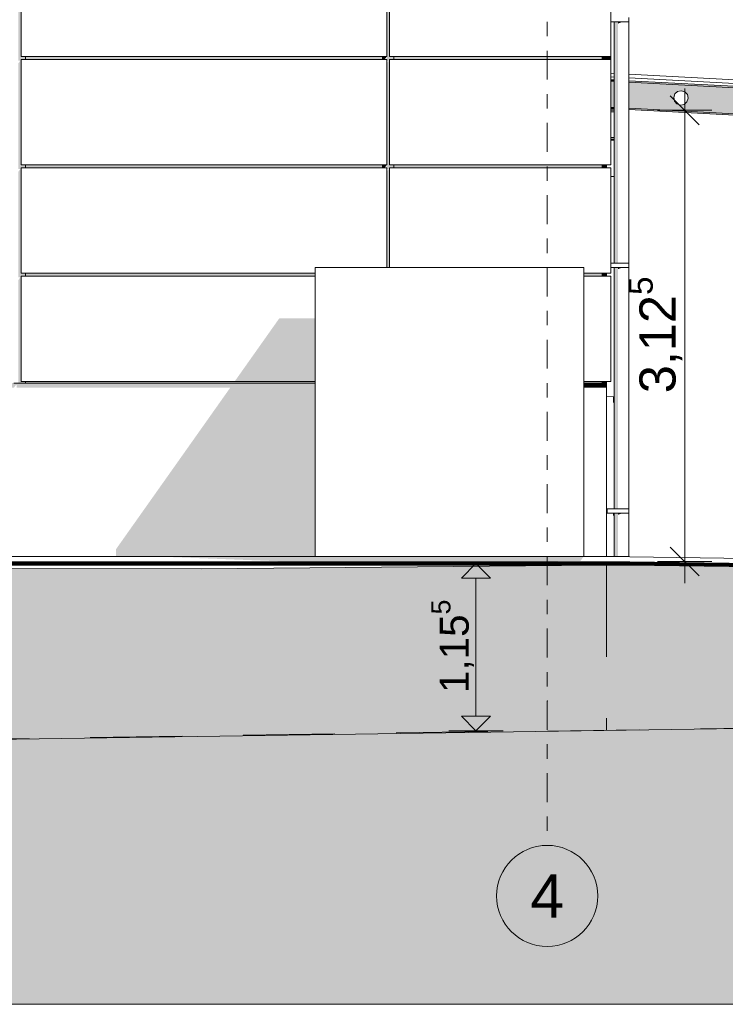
# Model space of a CAD drawing. Header units: metres. Extents: x -52 to 321, y -8 to 26.
# Tile 96 of 256: x -32.24 to -27.36, y -3.1 to 3.72. Entities that reach past the tile are written whole.
import ezdxf
from ezdxf.enums import TextEntityAlignment as Align

# ---------------------------------------------------------------- set-up
doc = ezdxf.new("R2010")
doc.units = ezdxf.units.M
doc.header["$MEASUREMENT"] = 0
doc.linetypes.add('Raster', pattern=[0.4, 0.2, -0.1, 0, -0.1])
doc.linetypes.add('Strichlinie weit', pattern=[1.058333, 0.635, -0.423333])
for name, color, linetype in [('10 Fassade', 7, 'Continuous'), ('10 Wand außen', 7, 'Continuous'), ('20 Decke', 7, 'Continuous'), ('30 Dachaufbau', 7, 'Continuous'), ('30 Dachentwässerung', 7, 'Continuous'), ('30 Dachstuhl', 7, 'Continuous'), ('50 Sanitäreinrichtung', 7, 'Continuous'), ('60 Auffüllung gesamt', 7, 'Continuous'), ('60 Gelände 2D Übersicht', 7, 'Continuous'), ('60 Gelände Hänle', 7, 'Continuous'), ('70 Kanal', 7, 'Continuous'), ('90 Achsraster', 7, 'Continuous'), ('94 Genehmigungsplanung Bemaßung', 7, 'Continuous')]:
    doc.layers.add(name, color=color, linetype=linetype)
doc.styles.add('ERSTELLTER_STIL_1', font='arial.ttf')
doc.styles.add('ERSTELLTER_STIL_2', font='arial.ttf')
doc.dimstyles.new('ERSTELLTER_STIL__1', dxfattribs={"dimtxt": 0.25, "dimasz": 0.19, "dimexe": 0.18, "dimexo": 0.1, "dimgap": 0, "dimtad": 1, "dimtih": 1, "dimtoh": 1, "dimzin": 0, "dimdsep": 46, "dimtxsty": 'ERSTELLTER_STIL_2', "dimblk": 'ARROWHEAD_6', "dimblk1": 'ARROWHEAD_6', "dimblk2": 'ARROWHEAD_6', "dimcen": 0.09, "dimclrd": 7, "dimclre": 7, "dimclrt": 7, "dimazin": 0, "dimtfac": 1, "dimtdec": 4, "dimtmove": 0, "dimatfit": 3, "dimfxl": 1, "dimtolj": 1, "dimtzin": 0, "dimarcsym": 0})
doc.dimstyles.new('ERSTELLTER_STIL__2', dxfattribs={"dimtxt": 0.2, "dimasz": 0.19, "dimexe": 0.18, "dimexo": 0.1, "dimgap": 0, "dimtad": 1, "dimzin": 0, "dimdsep": 46, "dimtxsty": 'ERSTELLTER_STIL_2', "dimblk": 'ARROWHEAD_10', "dimblk1": 'ARROWHEAD_10', "dimblk2": 'ARROWHEAD_10', "dimcen": 0.09, "dimclrd": 256, "dimclre": 256, "dimclrt": 256, "dimazin": 0, "dimtfac": 1, "dimtdec": 4, "dimtmove": 0, "dimatfit": 3, "dimfxl": 1, "dimtolj": 1, "dimtzin": 0, "dimarcsym": 0})
doc.dimstyles.new('ERSTELLTER_STIL__3', dxfattribs={"dimtxt": 0.25, "dimasz": 0.19, "dimexe": 0.18, "dimexo": 0.1, "dimgap": 0, "dimtad": 1, "dimzin": 0, "dimdsep": 46, "dimtxsty": 'ERSTELLTER_STIL_2', "dimblk": 'ARROWHEAD_6', "dimblk1": 'ARROWHEAD_6', "dimblk2": 'ARROWHEAD_6', "dimcen": 0.09, "dimclrd": 7, "dimclre": 7, "dimclrt": 7, "dimazin": 0, "dimtfac": 1, "dimtdec": 4, "dimtmove": 0, "dimatfit": 3, "dimfxl": 1, "dimtolj": 1, "dimtzin": 0, "dimarcsym": 0})
pattern_1 = [(45, (-33357.27905, 0), (-0.2121320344, 0.2121320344), []), (45, (-33357.34976, 0.0707), (-0.424264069, 0.424264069), []), (45, (-33357.4205, 0.1414), (-0.424264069, 0.424264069), []), (135, (-33357.49118, 0.21213), (0.07071067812, 0.07071067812), [0.3, -0.3])]

# ---------------------------------------------------------------- blocks, each defined once
blk = doc.blocks.new('Standard-Rastermarker[3]_1', base_point=(-28.5897, 10))
at = {"layer": '90 Achsraster', "color": 14, "linetype": 'Raster', "lineweight": 18, "true_color": 0xa80000}
for p, q in [((-28.5897, 9), (-28.5897, -1)), ((-28.5897, -1), (-28.5897, -2))]:
    blk.add_line(p, q, dxfattribs=at)
at = {"layer": '90 Achsraster', "color": 14, "linetype": 'Continuous', "lineweight": 18, "true_color": 0xa80000, "flags": 128}
blk.add_lwpolyline([(-28.5897, -2.7, 1), (-28.5897, -2, 1)], format="xyb", close=True, dxfattribs=at)
at = {"layer": '90 Achsraster', "color": 14, "linetype": 'Raster', "lineweight": 18, "true_color": 0xa80000}
blk.add_point((-28.5897, -1), dxfattribs=at)
blk.add_point((-28.5897, -1), dxfattribs=at)
at = {"layer": '90 Achsraster', "color": 14, "lineweight": 18, "true_color": 0xa80000, "style": 'ERSTELLTER_STIL_1'}
for tag, p in [('AC_MarkerText_1_0', (-28.5897, 10.5)), ('AC_MarkerText_1_1', (-28.5897, -2.2))]:
    blk.add_attdef(tag, text='', height=0.3, rotation=360, dxfattribs=at).set_placement(p, align=Align.TOP_CENTER)
blk = doc.blocks.new('*D18', base_point=(-33357.279, 0))
at = {"layer": '94 Genehmigungsplanung Bemaßung', "color": 7, "linetype": 'Continuous', "lineweight": 13}
for p, q in [((-43.9997, 9.5481), (-43.9997, 9.9231)), ((-28.1801, 9.5481), (-28.1801, 9.9231)), ((-43.8997, 9.8356), (-44.0997, 9.6356)), ((-28.2801, 9.6356), (-28.0801, 9.8356)), ((-43.9997, 9.7356), (-28.1801, 9.7356)), ((-28.1801, 9.7356), (-28.0301, 9.7356))]:
    blk.add_line(p, q, dxfattribs=at)
at = {"layer": '94 Genehmigungsplanung Bemaßung', "color": 7, "lineweight": 13, "insert": (-36.5189, 9.7856), "char_height": 0.25, "attachment_point": 7, "style": 'ERSTELLTER_STIL_2'}
blk.add_mtext('\\A1;{\\pql;\\fArial|b0|i0|c0|p0;\\W1.000000;15,82}', dxfattribs=at)
blk = doc.blocks.new('ARROWHEAD_6')
at = {"color": 0, "linetype": 'Continuous', "lineweight": 0}
for p, q in [((-0.5, -0.5), (0.5, 0.5)), ((0, 0), (-1, 0))]:
    blk.add_line(p, q, dxfattribs=at)
blk = doc.blocks.new('*D23', base_point=(-33357.279, 0))
at = {"layer": '94 Genehmigungsplanung Bemaßung', "color": 7, "linetype": 'Continuous', "lineweight": 13}
for p, q in [((-28.5897, 8.9588), (-28.5897, 9.3338)), ((-28.1797, 8.9588), (-28.1797, 9.3338)), ((-28.4897, 9.2463), (-28.6897, 9.0463)), ((-28.2797, 9.0463), (-28.0797, 9.2463)), ((-28.5897, 9.1463), (-28.1797, 9.1463)), ((-28.1797, 9.1463), (-28.0297, 9.1463))]:
    blk.add_line(p, q, dxfattribs=at)
blk = doc.blocks.new('*D24', base_point=(-33357.279, 0))
at = {"layer": '60 Gelände 2D Übersicht', "linetype": 'Continuous', "lineweight": 18, "true_color": 0xf50000}
for points in [[(-29.0823, -0.05), (-29.1823, -0.15), (-28.9823, -0.15)], [(-29.0823, -1.206), (-28.9823, -1.106), (-29.1823, -1.106)]]:
    blk.add_hatch(color=1, dxfattribs=at).paths.add_polyline_path(points)
at = {"layer": '60 Gelände 2D Übersicht', "color": 1, "linetype": 'Continuous', "lineweight": 18, "true_color": 0xf50000}
for p, q in [((-28.8948, -0.05), (-29.2698, -0.05)), ((-29.0823, -0.05), (-29.1823, -0.15)), ((-29.0823, -0.05), (-28.9823, -0.15)), ((-28.9823, -0.15), (-29.1823, -0.15)), ((-29.0823, -1.106), (-29.0823, -0.15)), ((-29.1823, -1.106), (-28.9823, -1.106)), ((-29.0823, -1.206), (-29.1823, -1.106)), ((-29.0823, -1.206), (-28.9823, -1.106)), ((-28.8948, -1.206), (-29.2698, -1.206))]:
    blk.add_line(p, q, dxfattribs=at)
at = {"layer": '60 Gelände 2D Übersicht', "color": 1, "lineweight": 18, "true_color": 0xf50000, "insert": (-29.0744, -0.9453), "char_height": 0.2, "attachment_point": 7, "rotation": 90, "style": 'ERSTELLTER_STIL_2'}
blk.add_mtext('\\A1;{\\pql;\\fArial|b0|i0|c0|p0;\\W1.000000;1,15\\fArial|b0|i0|c0|p0;\\W1.000000;\\A1{\\H.66x;\\S5^  ;}}', dxfattribs=at)
blk = doc.blocks.new('ARROWHEAD_10')
at = {"linetype": 'Continuous', "lineweight": 0}
blk.add_hatch(color=0, dxfattribs=at).paths.add_polyline_path([(-0.525, 0.525), (0, 0), (-0.525, -0.525)])
at = {"color": 0, "linetype": 'Continuous', "lineweight": 0}
blk.add_line((0, 0), (-1, 0), dxfattribs=at)
blk = doc.blocks.new('*D28', base_point=(-33357.279, 0))
at = {"layer": '94 Genehmigungsplanung Bemaßung', "color": 7, "linetype": 'Continuous', "lineweight": 13}
for p, q in [((-27.6382, 3.088), (-27.6382, 3.238)), ((-27.5382, 2.988), (-27.7382, 3.188)), ((-27.4507, 3.088), (-27.8257, 3.088)), ((-27.6382, -0.0354), (-27.6382, 3.088)), ((-27.7382, 0.0646), (-27.5382, -0.1354)), ((-27.4507, -0.0354), (-27.8257, -0.0354)), ((-27.6382, -0.1854), (-27.6382, -0.0354))]:
    blk.add_line(p, q, dxfattribs=at)
at = {"layer": '94 Genehmigungsplanung Bemaßung', "color": 7, "lineweight": 13, "insert": (-27.6283, 1.1297), "char_height": 0.25, "attachment_point": 7, "rotation": 90, "style": 'ERSTELLTER_STIL_2'}
blk.add_mtext('\\A1;{\\pql;\\fArial|b0|i0|c0|p0;\\W1.000000;3,12\\fArial|b0|i0|c0|p0;\\W1.000000;\\A1{\\H.66x;\\S5^  ;}}', dxfattribs=at)

msp = doc.modelspace()

# ---------------------------------------------------------------- hatches: boundary and pattern name
at = {"layer": '10 Fassade', "linetype": 'Continuous', "lineweight": 0, "true_color": 0x000000}
for points in [[(-32.2497, 6.46), (-32.2797, 6.46), (-32.2797, 6.44), (-32.2497, 6.44), (-32.2497, 5.71), (-32.2497, 5.69), (-32.2497, 5.6817), (-32.2355, 5.6817), (-32.2497, 5.6617), (-32.2497, 4.96), (-32.2497, 4.94), (-32.2497, 4.9317), (-32.2355, 4.9317), (-32.2497, 4.9117), (-32.2497, 4.21), (-32.2497, 4.19), (-32.2497, 4.1817), (-32.2355, 4.1817), (-32.2497, 4.1617), (-32.2497, 3.46), (-32.2497, 3.44), (-32.2497, 3.4317), (-32.2355, 3.4317), (-32.2497, 3.4117), (-32.2497, 2.71), (-32.2497, 2.69), (-32.2497, 2.6817), (-32.2355, 2.6817), (-32.2497, 2.6617), (-32.2497, 1.96), (-32.2497, 1.94), (-32.2497, 1.9317), (-32.2355, 1.9317), (-32.2497, 1.9117), (-32.2497, 1.21), (-32.2497, 1.2), (-32.1997, 1.2), (-32.1997, 1.21), (-32.2297, 1.21), (-32.2297, 1.94), (-32.1997, 1.94), (-32.1997, 1.96), (-32.2297, 1.96), (-32.2297, 2.69), (-32.1997, 2.69), (-32.1997, 2.71), (-32.2297, 2.71), (-32.2297, 3.44), (-32.1997, 3.44), (-32.1997, 3.46), (-32.2297, 3.46), (-32.2297, 4.19), (-32.1997, 4.19), (-32.1997, 4.21), (-32.2297, 4.21), (-32.2297, 4.94), (-32.1997, 4.94), (-32.1997, 4.96), (-32.2297, 4.96), (-32.2297, 5.69), (-32.1997, 5.69), (-32.1997, 5.71), (-32.2297, 5.71), (-32.2297, 6.44), (-32.1997, 6.44), (-32.1997, 6.46), (-32.2297, 6.46), (-32.2297, 6.5507), (-32.2497, 6.5535)], [(-29.7297, 5.69), (-29.6997, 5.69), (-29.6997, 4.96), (-29.6997, 4.94), (-29.6997, 4.9317), (-29.6855, 4.9317), (-29.6997, 4.9117), (-29.6997, 4.21), (-29.6997, 4.19), (-29.6997, 4.1817), (-29.6855, 4.1817), (-29.6997, 4.1617), (-29.6997, 3.46), (-29.6997, 3.44), (-29.6997, 3.4317), (-29.6855, 3.4317), (-29.6997, 3.4117), (-29.6997, 2.71), (-29.6997, 2.69), (-29.6997, 2.6817), (-29.6855, 2.6817), (-29.6997, 2.6617), (-29.6997, 2), (-29.6797, 2), (-29.6797, 2.69), (-29.6497, 2.69), (-29.6497, 2.71), (-29.6797, 2.71), (-29.6797, 3.44), (-29.6497, 3.44), (-29.6497, 3.46), (-29.6797, 3.46), (-29.6797, 4.19), (-29.6497, 4.19), (-29.6497, 4.21), (-29.6797, 4.21), (-29.6797, 4.94), (-29.6497, 4.94), (-29.6497, 4.96), (-29.6797, 4.96), (-29.6797, 5.69), (-29.6497, 5.69), (-29.6497, 5.71), (-29.6797, 5.71), (-29.6797, 6.1923), (-29.6997, 6.1951), (-29.6997, 5.71), (-29.7297, 5.71)], [(-32.1997, 3.44), (-29.7297, 3.44), (-29.7297, 3.46), (-32.1997, 3.46)], [(-29.6997, 3.46), (-29.7297, 3.46), (-29.7297, 3.44), (-29.7138, 3.44)], [(-29.6497, 3.44), (-28.2092, 3.44), (-28.2092, 3.46), (-29.6497, 3.46)], [(-32.1997, 2.69), (-29.7297, 2.69), (-29.7297, 2.71), (-32.1997, 2.71)], [(-29.7297, 2.71), (-29.7297, 2.69), (-29.7138, 2.69), (-29.6997, 2.71)], [(-28.2092, 2.71), (-29.6497, 2.71), (-29.6497, 2.69), (-28.2092, 2.69)], [(-32.1997, 1.96), (-32.1997, 1.94), (-30.1943, 1.94), (-30.1943, 1.96)], [(-28.3369, 1.96), (-28.3369, 1.94), (-28.2092, 1.94), (-28.2092, 1.96)], [(-30.4425, 1.6491), (-30.753, 1.21), (-30.1943, 1.21), (-30.1943, 1.6491)], [(-30.1943, 1.21), (-32.1997, 1.21), (-32.1997, 1.2), (-30.1943, 1.2)], [(-28.3369, 1.2), (-28.2092, 1.2), (-28.2092, 1.21), (-28.3369, 1.21)]]:
    msp.add_hatch(color=18, dxfattribs=at).paths.add_polyline_path(points)
at = {"layer": '10 Wand außen', "linetype": 'Continuous', "lineweight": 0, "true_color": 0x000000}
for points in [[(-28.1497, 2.9), (-28.1497, 2.8995), (-28.1257, 2.8995), (-28.1257, 2.9)], [(-28.1497, 2.888), (-28.1497, 2.88), (-28.1257, 2.88), (-28.1257, 2.888)], [(-28.2092, 2.69), (-28.1797, 2.69), (-28.1797, 2.71), (-28.2092, 2.71)], [(-28.1797, 1.96), (-28.2092, 1.96), (-28.2092, 1.94), (-28.1797, 1.94)], [(-43.9997, 1.2), (-43.9997, 1.1676), (-42.4797, 1.1676), (-42.4667, 1.1859), (-42.4597, 1.1859), (-42.4597, 1.1676), (-39.9297, 1.1676), (-39.9167, 1.1859), (-39.9097, 1.1859), (-39.9097, 1.1676), (-37.3797, 1.1676), (-37.3667, 1.1859), (-37.3597, 1.1859), (-37.3597, 1.1676), (-34.8297, 1.1676), (-34.8167, 1.1859), (-34.8097, 1.1859), (-34.8097, 1.1676), (-32.2797, 1.1676), (-32.2667, 1.1859), (-32.2597, 1.1859), (-32.2597, 1.1676), (-30.783, 1.1676), (-31.5725, 0.051), (-31.5725, 0), (-30.1943, 0), (-30.1943, 1.2)], [(-28.2601, 1.2), (-28.3369, 1.2), (-28.3369, 1.1676), (-28.2601, 1.1676)], [(-28.2601, 1.1676), (-28.1801, 1.1676), (-28.1801, 1.2), (-28.2601, 1.2)], [(-28.2092, 1.2), (-28.1801, 1.2), (-28.1801, 1.167), (-28.1797, 1.1676), (-28.1797, 1.21), (-28.2092, 1.21)], [(-28.1801, 0.2265), (-28.1797, 0.2265), (-28.1797, 0.259), (-28.1801, 0.259)]]:
    msp.add_hatch(color=18, dxfattribs=at).paths.add_polyline_path(points)
at = {"layer": '30 Dachentwässerung', "linetype": 'Continuous', "lineweight": 0, "true_color": 0x000000}
for points in [[(-28.119, 3.7), (-28.1257, 3.7), (-28.1257, 2.03), (-28.119, 2.03)], [(-28.1007, 3.7), (-28.119, 3.7), (-28.119, 2.03), (-28.1007, 2.03)], [(-28.0757, 3.7), (-28.1007, 3.7), (-28.1007, 3.6877), (-28.0783, 3.6962), (-28.0757, 3.6977)], [(-28.0757, 3.7), (-28.0757, 3.6977), (-28.0512, 3.6977), (-28.0507, 3.698), (-28.0507, 3.7)], [(-28.0507, 3.698), (-28.0324, 3.698), (-28.0324, 3.7), (-28.0507, 3.7)], [(-28.0324, 3.7), (-28.0324, 3.698), (-28.0322, 3.6977), (-28.0257, 3.6977), (-28.0257, 3.7)], [(-28.1257, 0.33), (-28.119, 0.33), (-28.119, 2), (-28.1257, 2)], [(-28.119, 0.33), (-28.1007, 0.33), (-28.1007, 2), (-28.119, 2)], [(-28.0757, 2), (-28.1007, 2), (-28.1007, 1.9877), (-28.0783, 1.9962), (-28.0757, 1.9977)], [(-28.0507, 2), (-28.0757, 2), (-28.0757, 1.9977), (-28.0512, 1.9977), (-28.0507, 1.998)], [(-28.0507, 1.998), (-28.0324, 1.998), (-28.0324, 2), (-28.0507, 2)], [(-28.0324, 2), (-28.0324, 1.998), (-28.0322, 1.9977), (-28.0257, 1.9977), (-28.0257, 2)], [(-28.119, 0.3), (-28.1257, 0.3), (-28.1257, 0), (-28.119, 0)], [(-28.119, 0.3), (-28.119, 0), (-28.1007, 0), (-28.1007, 0.3)], [(-28.1007, 0.3), (-28.1007, 0.2877), (-28.0783, 0.2962), (-28.0757, 0.2977), (-28.0757, 0.3)], [(-28.0507, 0.3), (-28.0757, 0.3), (-28.0757, 0.2977), (-28.0512, 0.2977), (-28.0507, 0.298)], [(-28.0507, 0.3), (-28.0507, 0.298), (-28.0324, 0.298), (-28.0324, 0.3)], [(-28.0324, 0.3), (-28.0324, 0.298), (-28.0322, 0.2977), (-28.0257, 0.2977), (-28.0257, 0.3)]]:
    msp.add_hatch(color=18, dxfattribs=at).paths.add_polyline_path(points)
at = {"layer": '30 Dachstuhl', "linetype": 'Continuous', "lineweight": 0, "true_color": 0x000000}
for points in [[(-28.1497, 3.3189), (-28.1257, 3.3177), (-28.1257, 3.3189), (-28.1497, 3.3201)], [(-28.1497, 3.2989), (-28.1497, 3.2892), (-28.1257, 3.2879), (-28.1257, 3.2977)], [(-28.1257, 3.2879), (-28.1497, 3.2892), (-28.1497, 3.1089), (-28.1257, 3.1077)], [(-23.1809, 3.0597), (-28.0257, 3.3136), (-28.0257, 3.3124), (-23.1809, 3.0585)], [(-28.0257, 3.2827), (-23.1886, 3.0292), (-23.182, 3.0386), (-28.0257, 3.2924)], [(-28.1497, 3.0989), (-28.1257, 3.0977), (-28.1257, 3.1077), (-28.1497, 3.1089)], [(-28.0257, 3.1024), (-28.0257, 3.0924), (-23.6797, 2.8646), (-23.6301, 2.8646), (-23.6301, 2.8621), (-23.3184, 2.8457), (-23.3115, 2.8554)]]:
    msp.add_hatch(color=18, dxfattribs=at).paths.add_polyline_path(points)
h = msp.add_hatch(color=18, dxfattribs=at)
h.paths.add_polyline_path([(-28.0257, 3.1024), (-23.3115, 2.8554), (-23.2386, 2.9585), (-23.238, 2.9584), (-23.3109, 2.8553), (-23.229, 2.851), (-23.2074, 2.8663), (-23.202, 2.8679), (-23.2021, 2.8677), (-23.2069, 2.8663), (-23.2285, 2.851), (-23.1809, 2.8485), (-23.1809, 3.0288), (-28.0257, 3.2827)])
h.paths.add_polyline_path([(-27.7141, 3.1762), (-27.7062, 3.2008), (-27.6869, 3.2182), (-27.6616, 3.2235), (-27.637, 3.2155), (-27.6197, 3.1963), (-27.6143, 3.171), (-27.6223, 3.1464), (-27.6415, 3.1291), (-27.6668, 3.1237), (-27.6914, 3.1317), (-27.7088, 3.1509)], flags=0)
h.paths.add_polyline_path([(-27.1475, 3.1465), (-27.1395, 3.1711), (-27.1203, 3.1885), (-27.0949, 3.1938), (-27.0703, 3.1858), (-27.053, 3.1666), (-27.0476, 3.1413), (-27.0556, 3.1167), (-27.0749, 3.0994), (-27.1002, 3.094), (-27.1248, 3.102), (-27.1421, 3.1212)], flags=0)
h.paths.add_polyline_path([(-26.5808, 3.1168), (-26.5728, 3.1414), (-26.5536, 3.1588), (-26.5283, 3.1641), (-26.5037, 3.1561), (-26.4864, 3.1369), (-26.481, 3.1116), (-26.489, 3.087), (-26.5082, 3.0697), (-26.5335, 3.0643), (-26.5581, 3.0723), (-26.5755, 3.0915)], flags=0)
h.paths.add_polyline_path([(-26.0088, 3.0618), (-26.0142, 3.0871), (-26.0062, 3.1117), (-25.987, 3.1291), (-25.9616, 3.1344), (-25.937, 3.1264), (-25.9197, 3.1072), (-25.9143, 3.0819), (-25.9223, 3.0573), (-25.9416, 3.04), (-25.9669, 3.0346), (-25.9915, 3.0426)], flags=0)
h.paths.add_polyline_path([(-25.4422, 3.0321), (-25.4475, 3.0574), (-25.4395, 3.0821), (-25.4203, 3.0994), (-25.395, 3.1048), (-25.3704, 3.0968), (-25.3531, 3.0775), (-25.3477, 3.0522), (-25.3557, 3.0276), (-25.3749, 3.0103), (-25.4002, 3.0049), (-25.4248, 3.0129)], flags=0)
h.paths.add_polyline_path([(-24.8809, 3.0277), (-24.8729, 3.0524), (-24.8537, 3.0697), (-24.8283, 3.0751), (-24.8037, 3.0671), (-24.7864, 3.0478), (-24.781, 3.0225), (-24.789, 2.9979), (-24.8083, 2.9806), (-24.8336, 2.9752), (-24.8582, 2.9832), (-24.8755, 3.0024)], flags=0)
h.paths.add_polyline_path([(-24.3089, 2.9727), (-24.3142, 2.998), (-24.3062, 3.0227), (-24.287, 3.04), (-24.2617, 3.0454), (-24.2371, 3.0374), (-24.2198, 3.0181), (-24.2144, 2.9928), (-24.2224, 2.9682), (-24.2416, 2.9509), (-24.2669, 2.9455), (-24.2915, 2.9535)], flags=0)
h.paths.add_polyline_path([(-23.7476, 2.9683), (-23.7396, 2.993), (-23.7204, 3.0103), (-23.695, 3.0157), (-23.6704, 3.0077), (-23.6531, 2.9884), (-23.6477, 2.9631), (-23.6557, 2.9385), (-23.675, 2.9212), (-23.7003, 2.9158), (-23.7249, 2.9238), (-23.7422, 2.943)], flags=0)
at = {"layer": '50 Sanitäreinrichtung', "linetype": 'Continuous', "lineweight": 0, "true_color": 0x000000}
for points in [[(-28.2047, 3.46), (-28.2092, 3.46), (-28.2092, 3.44), (-28.2047, 3.44)], [(-28.1747, 3.46), (-28.2047, 3.46), (-28.2047, 3.44), (-28.1747, 3.44)], [(-28.1697, 3.46), (-28.1747, 3.46), (-28.1747, 3.44), (-28.1697, 3.44)], [(-28.1697, 3.46), (-28.1697, 3.44), (-28.1497, 3.44), (-28.1497, 3.46)]]:
    msp.add_hatch(color=18, dxfattribs=at).paths.add_polyline_path(points)
at = {"layer": '60 Auffüllung gesamt', "linetype": 'Continuous', "lineweight": 18, "true_color": 0xffa8a8}
h = msp.add_hatch(dxfattribs=at)
h.set_pattern_fill('Boden__gewachsen_0001', color=21, style=0, pattern_type=2)
h.set_pattern_definition(pattern_1)
h.paths.add_polyline_path([(-48.9814, -1.5114), (-24.135, -1.1438), (-23.6308, -1.151), (-23.087, -1.1586), (-22.4997, -1.1668), (-21.8502, -1.1758), (-18.6463, -1.1089), (-18.4807, -1.0913), (-18.1236, -1.0541), (-17.7313, -1.0138), (-17.2998, -0.9702), (-16.8243, -0.9228), (-16.2997, -0.8712), (-15.7195, -0.815), (-15.5017, -0.7941), (-15.5017, -2.5), (-15.5015, -2.5), (-15.5015, -0.2), (-16.6786, -0.1801), (-18.5762, -0.148), (-19.6107, -0.1307), (-20.5269, -0.1156), (-21.262, -0.1035), (-21.8659, -0.0937), (-22.3716, -0.0856), (-22.5958, -0.082), (-22.9989, -0.0761), (-23.524, -0.0684), (-23.9467, -0.0622), (-24.295, -0.0572), (-24.5874, -0.053), (-24.837, -0.0495), (-25.0528, -0.0465), (-25.2417, -0.0439), (-25.4087, -0.0416), (-25.5576, -0.0395), (-25.6916, -0.0377), (-25.7539, -0.0369), (-30.9796, -0.0848), (-45.2584, -0.0671), (-45.6871, -0.171), (-48.9814, -1.4242)])
at = {"layer": '60 Auffüllung gesamt', "linetype": 'Continuous', "lineweight": 0, "true_color": 0x000000}
for points in [[(-30.2238, -0.0416), (-29.5793, -0.0424), (-28.3403, -0.0049), (-28.3398, -0.0042), (-28.4486, 0), (-31.3106, 0)], [(-28.3403, -0.0049), (-29.5793, -0.0424), (-28.3591, -0.0314)]]:
    msp.add_hatch(color=18, dxfattribs=at).paths.add_polyline_path(points)
at = {"layer": '60 Gelände Hänle', "linetype": 'Continuous', "lineweight": 18, "true_color": 0x9f9f9f}
h = msp.add_hatch(dxfattribs=at)
h.set_pattern_fill('Boden__gewachsen_0001', color=253, style=0, pattern_type=2)
h.set_pattern_definition(pattern_1)
h.paths.add_polyline_path([(-51.1091, -1.5765), (-51.1091, -3.1), (-15.5017, -3.1), (-15.5017, -0.7941), (-15.7195, -0.815), (-16.2997, -0.8712), (-16.8243, -0.9228), (-17.2998, -0.9702), (-17.7313, -1.0138), (-18.1236, -1.0541), (-18.4807, -1.0913), (-18.6463, -1.1089), (-21.8502, -1.1758), (-22.4997, -1.1668), (-23.087, -1.1586), (-23.6308, -1.151), (-24.135, -1.1438), (-49.2009, -1.5147), (-50.7991, -1.5387)])

# ---------------------------------------------------------------- linework, layer by layer
at = {"layer": '10 Fassade', "color": 7, "linetype": 'Continuous', "lineweight": 13}
for p, q in [((-32.2297, 3.46), (-32.2297, 4.19)), ((-29.6997, 3.46), (-29.6997, 4.19)), ((-29.6797, 3.46), (-29.6797, 4.19)), ((-28.1497, 4.19), (-28.1497, 3.46)), ((-29.6997, 3.46), (-32.2297, 3.46)), ((-29.6997, 3.44), (-32.2297, 3.44)), ((-32.2297, 2.71), (-32.2297, 3.44)), ((-32.1997, 3.44), (-32.1997, 3.46)), ((-29.7297, 3.44), (-29.7297, 3.46)), ((-29.6997, 2.71), (-29.6997, 3.44)), ((-28.1497, 3.46), (-29.6797, 3.46)), ((-28.1497, 3.44), (-29.6797, 3.44)), ((-29.6797, 2.71), (-29.6797, 3.44)), ((-29.6497, 3.46), (-29.6497, 3.44)), ((-28.2092, 3.46), (-28.2092, 3.44)), ((-28.1497, 3.44), (-28.1497, 2.71)), ((-29.6997, 2.71), (-32.2297, 2.71)), ((-29.6997, 2.69), (-32.2297, 2.69)), ((-32.2297, 1.96), (-32.2297, 2.69)), ((-32.1997, 2.69), (-32.1997, 2.71)), ((-29.7297, 2.69), (-29.7297, 2.71)), ((-29.6997, 2), (-29.6997, 2.69)), ((-28.1497, 2.71), (-29.6797, 2.71)), ((-28.1497, 2.69), (-29.6797, 2.69)), ((-29.6797, 2), (-29.6797, 2.69)), ((-29.6497, 2.71), (-29.6497, 2.69)), ((-28.2092, 2.71), (-28.2092, 2.69)), ((-28.1497, 2.69), (-28.1497, 1.96)), ((-30.1943, 1.96), (-32.2297, 1.96)), ((-30.1943, 1.94), (-32.2297, 1.94)), ((-32.2297, 1.21), (-32.2297, 1.94)), ((-32.1997, 1.94), (-32.1997, 1.96)), ((-28.1497, 1.96), (-28.3369, 1.96)), ((-28.1497, 1.94), (-28.3369, 1.94)), ((-28.2092, 1.96), (-28.2092, 1.94)), ((-28.1497, 1.94), (-28.1497, 1.21)), ((-32.1997, 1.2), (-32.2797, 1.2)), ((-30.1943, 1.21), (-32.2297, 1.21)), ((-32.1997, 1.2), (-32.1997, 1.21)), ((-28.1497, 1.21), (-28.3369, 1.21)), ((-28.2092, 1.21), (-28.2092, 1.2))]:
    msp.add_line(p, q, dxfattribs=at)
at = {"layer": '10 Wand außen', "color": 7, "linetype": 'Continuous', "lineweight": 13}
for p, q in [((-28.1257, 2.9), (-28.1497, 2.9)), ((-28.1257, 2.88), (-28.1497, 2.88)), ((-28.1797, 2.69), (-28.1797, 2.71)), ((-28.1497, 2.63), (-28.1257, 2.63)), ((-28.1797, 1.94), (-28.1797, 1.96)), ((-30.1943, 1.2), (-32.1997, 1.2)), ((-28.2601, 1.2), (-28.3369, 1.2)), ((-28.2601, 1.2), (-28.1801, 1.2)), ((-28.1801, 1.2), (-28.1801, 0)), ((-28.1797, 0), (-28.1797, 1.21)), ((-28.1797, 1.11), (-28.1297, 1.1044)), ((-28.1297, 1.1044), (-28.1297, 1.0644)), ((-28.1797, 0.33), (-28.1756, 0.3295)), ((-28.1297, 0.3), (-28.1297, 0.2844))]:
    msp.add_line(p, q, dxfattribs=at)
at = {"layer": '20 Decke', "color": 7, "linetype": 'Continuous', "lineweight": 13}
for p, q in [((-30.1943, 2), (-28.3369, 2)), ((-30.1943, 0), (-30.1943, 2)), ((-28.3369, 0), (-28.3369, 2)), ((-30.1943, 0), (-28.3369, 0))]:
    msp.add_line(p, q, dxfattribs=at)
at = {"layer": '30 Dachaufbau', "color": 7, "linetype": 'Continuous', "lineweight": 13}
for p, q in [((-28.1497, 3.3189), (-28.1257, 3.3177)), ((-28.1497, 3.2989), (-28.1257, 3.2977)), ((-28.0257, 3.3124), (-23.1809, 3.0585)), ((-28.0257, 3.2924), (-23.182, 3.0386))]:
    msp.add_line(p, q, dxfattribs=at)
at = {"layer": '30 Dachentwässerung', "color": 7, "linetype": 'Continuous', "lineweight": 13}
for p, q in [((-28.0756, 3.7), (-28.1497, 3.7)), ((-28.1257, 3.7), (-28.1257, 2.03)), ((-28.0496, 3.7), (-28.0756, 3.7)), ((-28.0305, 3.7), (-28.0496, 3.7)), ((-28.0236, 3.7), (-28.0305, 3.7)), ((-28.0257, 3.7), (-28.0257, 2.03)), ((-28.0236, 3.7), (-28.0236, 3.73)), ((-28.0756, 2.03), (-28.1497, 2.03)), ((-28.0756, 2), (-28.1497, 2)), ((-28.1257, 2), (-28.1257, 0.33)), ((-28.0496, 2.03), (-28.0756, 2.03)), ((-28.0496, 2), (-28.0756, 2)), ((-28.0305, 2.03), (-28.0496, 2.03)), ((-28.0305, 2), (-28.0496, 2)), ((-28.0236, 2.03), (-28.0305, 2.03)), ((-28.0236, 2), (-28.0305, 2)), ((-28.0257, 2), (-28.0257, 0.33)), ((-28.0236, 2), (-28.0236, 2.03)), ((-28.1736, 0.33), (-28.1756, 0.33)), ((-28.1756, 0.3), (-28.1756, 0.33)), ((-28.1736, 0.3), (-28.1756, 0.3)), ((-28.0756, 0.33), (-28.1736, 0.33)), ((-28.1736, 0.3), (-28.1736, 0.33)), ((-28.0756, 0.3), (-28.1736, 0.3)), ((-28.1257, 0.3), (-28.1257, 0)), ((-28.0496, 0.33), (-28.0756, 0.33)), ((-28.0496, 0.3), (-28.0756, 0.3)), ((-28.0305, 0.33), (-28.0496, 0.33)), ((-28.0305, 0.3), (-28.0496, 0.3)), ((-28.0236, 0.33), (-28.0305, 0.33)), ((-28.0236, 0.3), (-28.0305, 0.3)), ((-28.0257, 0.3), (-28.0257, 0)), ((-28.0236, 0.3), (-28.0236, 0.33)), ((-28.1257, 0), (-28.119, 0)), ((-28.119, 0), (-28.1007, 0)), ((-28.1007, 0), (-28.0757, 0)), ((-28.0757, 0), (-28.0507, 0)), ((-28.0507, 0), (-28.0324, 0)), ((-28.0324, 0), (-28.0257, 0))]:
    msp.add_line(p, q, dxfattribs=at)
at = {"layer": '30 Dachstuhl', "color": 7, "linetype": 'Continuous', "lineweight": 13}
for p, q in [((-28.1257, 3.3427), (-28.1497, 3.344)), ((-28.1257, 3.2879), (-28.1497, 3.2892)), ((-23.1796, 3.0835), (-28.0257, 3.3375)), ((-23.1809, 3.0288), (-28.0257, 3.2827)), ((-27.6869, 3.2182), (-27.7062, 3.2008)), ((-27.6616, 3.2235), (-27.6869, 3.2182)), ((-27.6869, 3.2182), (-27.6869, 3.2182)), ((-27.637, 3.2155), (-27.6616, 3.2235)), ((-27.6197, 3.1963), (-27.637, 3.2155)), ((-27.7062, 3.2008), (-27.7141, 3.1762)), ((-27.7141, 3.1762), (-27.7088, 3.1509)), ((-27.7088, 3.1509), (-27.6914, 3.1317)), ((-27.6415, 3.1291), (-27.6223, 3.1464)), ((-27.6223, 3.1464), (-27.6143, 3.171)), ((-27.6143, 3.171), (-27.6197, 3.1963)), ((-28.1497, 3.1089), (-28.1257, 3.1077)), ((-28.1257, 3.0977), (-28.1497, 3.0989)), ((-28.1257, 3.088), (-28.1497, 3.088)), ((-28.1497, 3.0765), (-28.1257, 3.0765)), ((-28.0257, 3.1024), (-23.1809, 2.8485)), ((-23.6797, 2.8646), (-28.0257, 3.0924)), ((-27.6914, 3.1317), (-27.6668, 3.1237)), ((-27.6668, 3.1237), (-27.6415, 3.1291)), ((-27.6668, 3.1237), (-27.6668, 3.1237)), ((-28.1257, 2.8995), (-28.1497, 2.8995)), ((-28.1497, 2.888), (-28.1257, 2.888))]:
    msp.add_line(p, q, dxfattribs=at)
at = {"layer": '50 Sanitäreinrichtung', "color": 251, "linetype": 'Continuous', "lineweight": 18, "true_color": 0x5f5f5f}
for p, q in [((-28.2047, 3.44), (-28.2047, 3.46)), ((-28.1747, 3.46), (-28.1747, 3.44)), ((-28.1697, 3.44), (-28.1697, 3.46)), ((-28.1497, 3.44), (-28.1497, 3.46))]:
    msp.add_line(p, q, dxfattribs=at)
at = {"layer": '60 Auffüllung gesamt', "color": 8, "linetype": 'Continuous', "lineweight": 18}
for p, q in [((-30.1943, 0), (-45.2051, 0)), ((-28.1797, 0), (-28.3369, 0)), ((-28.1643, 0), (-28.1797, 0)), ((-26.1157, -0.0303), (-28.1797, 0)), ((-28.1113, -0.001), (-28.1643, 0))]:
    msp.add_line(p, q, dxfattribs=at)
at = {"layer": '60 Auffüllung gesamt', "color": 7, "linetype": 'Continuous', "lineweight": 18, "flags": 128}
msp.add_lwpolyline([(-25.7539, -0.0369), (-30.9796, -0.0848), (-45.2584, -0.0671), (-45.6871, -0.171), (-48.9814, -1.4242)], dxfattribs=at)
at = {"layer": '60 Gelände 2D Übersicht', "color": 7, "linetype": 'Continuous', "lineweight": 100}
for p, q in [((-28.0172, -0.05), (-45.434, -0.05)), ((-15.5017, -0.2), (-28.0172, -0.05))]:
    msp.add_line(p, q, dxfattribs=at)
at = {"layer": '60 Gelände 2D Übersicht', "color": 1, "linetype": 'Strichlinie weit', "lineweight": 18, "true_color": 0xf50000}
for p, q in [((-28.1801, -0.0605), (-28.1801, -1.2036)), ((-28.5877, -1.2097), (-24.2257, -1.1451)), ((-50.7991, -1.535), (-28.5897, -1.206))]:
    msp.add_line(p, q, dxfattribs=at)
at = {"layer": '60 Gelände Hänle', "color": 7, "linetype": 'Continuous', "lineweight": 18}
msp.add_line((-15.5017, -3.1), (-51.1091, -3.1), dxfattribs=at)
at = {"layer": '60 Gelände Hänle', "color": 7, "linetype": 'Continuous', "lineweight": 18, "flags": 128}
msp.add_lwpolyline([(-15.5017, -0.7941), (-15.7195, -0.815), (-16.2997, -0.8712), (-16.8243, -0.9228), (-17.2998, -0.9702), (-17.7313, -1.0138), (-18.1236, -1.0541), (-18.4807, -1.0913), (-18.6463, -1.1089), (-21.8502, -1.1758), (-22.4997, -1.1668), (-23.087, -1.1586), (-23.6308, -1.151), (-24.135, -1.1438), (-48.9814, -1.5114)], dxfattribs=at)
at = {"layer": '70 Kanal', "color": 7, "linetype": 'Strichlinie weit', "lineweight": 13}
msp.add_line((-28.2523, 0), (-44.0543, 0), dxfattribs=at)

# ---------------------------------------------------------------- block references
at = {"layer": '90 Achsraster', "color": 7, "linetype": 'Continuous', "lineweight": 18}
ref = msp.add_blockref('Standard-Rastermarker[3]_1', (-28.5897, 10), dxfattribs=at)
ref.add_attrib('AC_MarkerText_1_1', '4', dxfattribs={"color": 14, "lineweight": 18, "true_color": 0xa80000, "height": 0.3, "rotation": 360, "style": 'ERSTELLTER_STIL_1'}).set_placement((-28.5897, -2.2), align=Align.TOP_CENTER)

# ---------------------------------------------------------------- dimensions: what is measured, and where the dimension line sits
at = {"layer": '60 Gelände 2D Übersicht', "color": 1, "linetype": 'Continuous', "lineweight": 18, "true_color": 0xf50000}
dim = msp.add_linear_dim(base=(-29.0823, -0.05), p1=(-28.5897, -1.206), p2=(-28.0571, -0.05), angle=90, dimstyle='ERSTELLTER_STIL__2', dxfattribs=at)
dim.commit()
dim.dimension.update_dxf_attribs({"geometry": '*D24', "text_midpoint": (-29.2223, -0.4171), "dimtype": 160, "text_rotation": 90})
at = {"layer": '94 Genehmigungsplanung Bemaßung', "color": 7, "linetype": 'Continuous', "lineweight": 13}
for base, p1, p2, picture, middle in [((-28.1797, 9.1463), (-28.5897, 10.35), (-28.1797, 1.21), '*D23', (-28.8808, 9.3213)), ((-28.1801, 9.7356), (-43.9997, 1.2), (-28.1801, 1.2), '*D18', (-36.1001, 9.9106))]:
    dim = msp.add_linear_dim(base=base, p1=p1, p2=p2, dimstyle='ERSTELLTER_STIL__1', dxfattribs=at)
    dim.commit()
    dim.dimension.update_dxf_attribs({"geometry": picture, "text_midpoint": middle, "dimtype": 160})
dim = msp.add_linear_dim(base=(-27.6382, 3.088), p1=(-27.0502, -0.0354), p2=(-28.1797, 3.088), angle=90, dimstyle='ERSTELLTER_STIL__3', dxfattribs=at)
dim.commit()
dim.dimension.update_dxf_attribs({"geometry": '*D28', "text_midpoint": (-27.8132, 1.79), "dimtype": 160, "text_rotation": 90})

doc.saveas('drawing.dxf')
